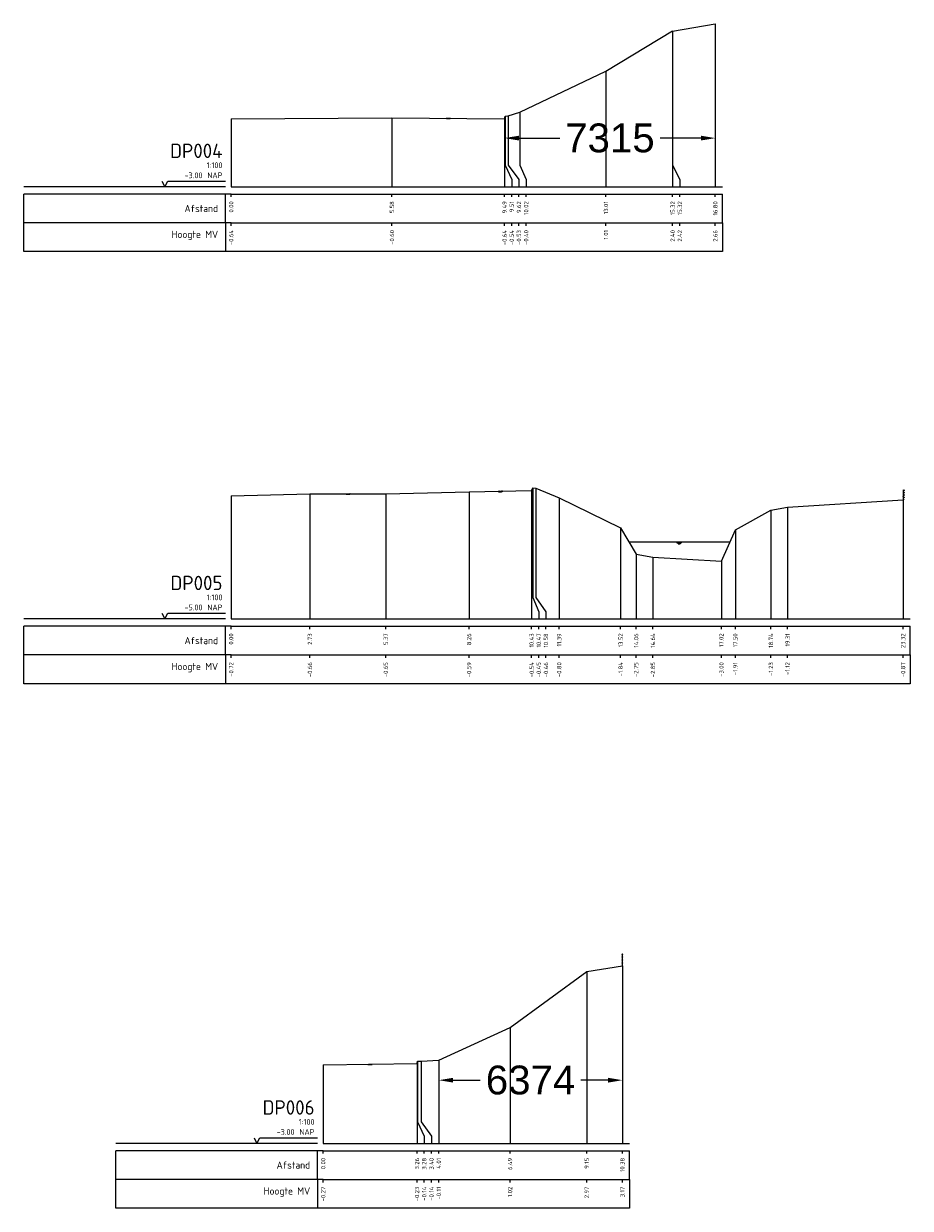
# Model space of a CAD drawing. Header units: millimetres. Extents: x 109167 to 931660, y 98993 to 321604.
# Tile 37 of 39: x 832252 to 863026, y 157796 to 198916. Entities that reach past the tile are written whole.
import ezdxf
from ezdxf.enums import TextEntityAlignment as Align

# ---------------------------------------------------------------- set-up
doc = ezdxf.new("R2010")
doc.units = ezdxf.units.MM
for name, color, linetype in [('- routing auto', 10, 'Continuous'), ('B-WE-AL-PROFIEL_MV-GD', 7, 'Continuous'), ('B-WE-AL-PROFIELRASTER-S', 7, 'Continuous')]:
    doc.layers.add(name, color=color, linetype=linetype)
doc.styles.add('NLCS-ISO-ANNOTATIVE-T18', font='NLCS-ISO.ttf', dxfattribs={"height": 1.8})
doc.styles.get("Standard").update_dxf_attribs({"font": 'arial.ttf'})
doc.dimstyles.get("Standard").update_dxf_attribs({"dimtxt": 1000, "dimasz": 500, "dimexe": 0.18, "dimexo": 0.0625, "dimgap": 250, "dimtad": 0, "dimtih": 1, "dimtoh": 1, "dimdec": 0, "dimzin": 0, "dimdsep": 46, "dimtxsty": 'Standard', "dimcen": 600, "dimadec": 0, "dimazin": 0, "dimtfac": 1, "dimtdec": 0, "dimtofl": 0, "dimtmove": 0, "dimatfit": 3, "dimfxl": 1, "dimtolj": 1, "dimtzin": 0, "dimarcsym": 0})

# ---------------------------------------------------------------- blocks, each defined once
blk = doc.blocks.new('SAL-PROFIELRASTER-D')
at = {"color": 0, "linetype": 'ByBlock', "lineweight": -2, "flags": 128}
for points in [[(-2, 0), (-72, 0)], [(-24, 2), (-23, 0), (-22, 2), (-2, 2)], [(-72, -12.5), (-72, -2.5)], [(0, -2.5), (-72, -2.5)], [(-2, -12.5), (-2, -2.5)], [(0, -12.5), (-72, -12.5)]]:
    blk.add_lwpolyline(points, dxfattribs=at)
at = {"color": 0, "linetype": 'ByBlock', "lineweight": -2, "style": 'NLCS-ISO-ANNOTATIVE-T18'}
blk.add_text('NAP', height=2, dxfattribs=at).set_placement((-3, 3), align=Align.RIGHT)
blk.add_text('Afstand', height=2.5, dxfattribs=at).set_placement((-4.5, -7.5), align=Align.MIDDLE_RIGHT)
for tag, height, p in [('PROFIELNR', 5, (-3, 10)), ('SCHAAL', 2, (-3, 6.5)), ('NAP', 2, (-9.94, 3))]:
    blk.add_attdef(tag, text='', height=height, dxfattribs=at).set_placement(p, align=Align.RIGHT)
blk = doc.blocks.new('SAL-PROFIELRASTER_BALK_EIND1-D')
at = {"color": 0, "linetype": 'ByBlock', "lineweight": -2}
blk.add_line((1, -12.5), (1, -2.5), dxfattribs=at)
at = {"color": 0, "linetype": 'ByBlock', "lineweight": -2, "flags": 128}
for points in [[(0, 0), (1, 0)], [(0, -2.5), (1, -2.5)], [(0, -12.5), (1, -12.5)]]:
    blk.add_lwpolyline(points, dxfattribs=at)
blk = doc.blocks.new('SAL-PROFIELRASTER_BALK-D')
at = {"color": 0, "linetype": 'ByBlock', "lineweight": -2}
for p, q in [((-72, -12.5), (-72, -2.5)), ((-2, -2.5), (-2, -12.5)), ((0, -12.5), (-72, -12.5))]:
    blk.add_line(p, q, dxfattribs=at)
at = {"color": 0, "linetype": 'ByBlock', "lineweight": -2, "style": 'NLCS-ISO-ANNOTATIVE-T18'}
for tag, height, p in [('TITEL1', 2.5, (-4.5, -6.5)), ('TITEL2', 1.5, (-4.5, -9.5))]:
    blk.add_attdef(tag, text='', height=height, dxfattribs=at).set_placement(p, align=Align.MIDDLE_RIGHT)
blk = doc.blocks.new('SAL-PROFIELRASTER_BALK_EIND2-D')
at = {"color": 0, "linetype": 'ByBlock', "lineweight": -2}
for p, q in [((1, -2.5), (1, -12.5)), ((1, -12.5), (0, -12.5))]:
    blk.add_line(p, q, dxfattribs=at)
blk = doc.blocks.new('SVH-ASFALT_01-SOD')
at = {"lineweight": 18}
for p, q in [((-3.7, -0.7), (-3.3, 0)), ((-2.7, -1.2), (-3.4, 0)), ((-3.3, -1.1), (-2.7, 0)), ((-2.8, -1.2), (-2.1, 0)), ((-2.1, -1.2), (-2.8, 0)), ((-2.2, -1.2), (-1.5, 0)), ((-1.5, -1.2), (-2.2, 0)), ((-1.7, -1.2), (-0.9, 0)), ((-0.9, -1.2), (-1.7, 0)), ((-0.4, -1.2), (-1.1, 0)), ((-0.5, -1.2), (0.2, 0)), ((0.2, -1.2), (-0.5, 0)), ((0.1, -1.2), (0.8, 0)), ((1.4, -1.2), (0.6, 0)), ((1.2, -1.2), (1.9, 0)), ((1.9, -1.2), (1.2, 0)), ((1.8, -1.2), (2.5, 0)), ((2.4, -1.2), (3.1, 0)), ((3, -1.2), (3.7, 0)), ((3.5, -0.9), (3, 0)), ((3.8, -0.4), (3.5, 0)), ((-3.4, -0.9), (-3.8, -0.4)), ((-1.1, -1.2), (-0.4, 0)), ((0.8, -1.2), (0.1, 0)), ((0.6, -1.2), (1.4, 0)), ((2.5, -1.2), (1.8, 0)), ((3.1, -1.2), (2.4, 0))]:
    blk.add_line(p, q, dxfattribs=at)
blk = doc.blocks.new('SAL-PROFIELRASTER_BALK_DATA-D')
at = {"color": 0, "linetype": 'ByBlock', "lineweight": -2}
blk.add_lwpolyline([(0, -3.5), (0, -2.5)], dxfattribs=at)
at = {"color": 0, "linetype": 'ByBlock', "lineweight": -2, "style": 'NLCS-ISO-ANNOTATIVE-T18'}
blk.add_attdef('GETAL', text='', height=1.5, rotation=90, dxfattribs=at).set_placement((0.75, -5), align=Align.RIGHT)
blk = doc.blocks.new('SAL-PROFIELRASTER_AANHAAL-D')
at = {"color": 9, "linetype": 'ByBlock', "lineweight": -2, "flags": 128}
blk.add_lwpolyline([(0, 1), (0, 0)], dxfattribs=at)
blk = doc.blocks.new('SAL-PROFIELRASTER_AANHAAL_STAGGER-D')
at = {"color": 9, "linetype": 'ByBlock', "lineweight": -2, "flags": 128}
for points in [[(0, 0), (0, -0.25)], [(0, -0.25), (1, -0.75)], [(1, -0.75), (1, -1)]]:
    blk.add_lwpolyline(points, dxfattribs=at)
blk = doc.blocks.new('SVH-HALFVERHARDING-SOD')
at = {"color": 0, "lineweight": 18}
for p, q in [((-3.8, -0.1), (-3.6, 0)), ((-2.7, -0.2), (-2.5, 0)), ((-1.9, -0.2), (-1.7, 0)), ((-1.5, 0), (-1.1, -0.3)), ((-0.8, -0.2), (-0.7, 0)), ((-0.1, -0.2), (0.1, 0)), ((1.1, -0.2), (1.2, 0)), ((1.6, -0.1), (1.5, 0)), ((1.8, -0.2), (2, 0)), ((3.4, -0.1), (3.4, 0)), ((-3.5, -0.5), (-3.8, -0.3)), ((-3.6, -0.8), (-3.5, -0.8)), ((-3.5, -0.8), (-3.5, -0.5)), ((-3.4, 0), (-3, -0.3)), ((-3.4, -0.6), (-3.3, -0.4)), ((-3.3, -0.8), (-3.4, -0.6)), ((-3, -0.4), (-3.3, -0.4)), ((-3.1, -0.9), (-3.3, -0.8)), ((-3, -1), (-3.3, -1)), ((-3.1, -0.9), (-2.8, -0.9)), ((-3, -0.3), (-2.7, -0.2)), ((-2.8, -0.5), (-3, -0.4)), ((-2.7, -1.2), (-3, -1)), ((-2.7, -0.7), (-2.8, -0.5)), ((-2.8, -0.9), (-2.7, -0.7)), ((-2.3, -0.3), (-2.6, -0.6)), ((-2.6, -0.6), (-2.6, -0.9)), ((-2.6, -0.9), (-2.4, -1.1)), ((-2.4, -1.1), (-2, -1.1)), ((-2.2, -0.1), (-2.3, 0)), ((-1.9, -0.3), (-2.3, -0.3)), ((-1.9, -0.2), (-2.2, -0.1)), ((-2, -1.1), (-1.7, -0.8)), ((-2, -1.2), (-2, -1.2)), ((-1.9, -1.2), (-2, -1.2)), ((-1.6, -0.5), (-1.9, -0.3)), ((-1.7, -0.8), (-1.6, -0.5)), ((-1.6, -1.2), (-1.5, -1)), ((-1.5, -0.6), (-1.4, -0.4)), ((-1.5, -0.8), (-1.5, -0.6)), ((-1.2, -0.9), (-1.5, -0.8)), ((-1.1, -1), (-1.5, -1)), ((-1.2, -0.4), (-1.4, -0.4)), ((-0.9, -0.5), (-1.2, -0.4)), ((-1.2, -0.9), (-1, -0.9)), ((-1.1, -0.3), (-0.8, -0.2)), ((-0.8, -1.2), (-1.1, -1)), ((-1, -0.9), (-0.9, -0.7)), ((-0.9, -0.7), (-0.9, -0.5)), ((-0.4, -0.3), (-0.7, -0.6)), ((-0.7, -0.6), (-0.7, -0.9)), ((-0.7, -0.9), (-0.5, -1.1)), ((-0.5, -1.1), (-0.1, -1.1)), ((0, -0.3), (-0.4, -0.3)), ((-0.1, -0.2), (-0.3, -0.1)), ((-0.1, -1.1), (0.2, -0.8)), ((-0.1, -1.2), (-0.1, -1.2)), ((0, -1.2), (-0.1, -1.2)), ((0.3, -0.5), (0, -0.3)), ((0.2, -0.8), (0.3, -0.5)), ((0.3, -1.2), (0.4, -1)), ((0.4, 0), (0.8, -0.3)), ((0.4, -0.6), (0.5, -0.4)), ((0.4, -0.8), (0.4, -0.6)), ((0.7, -0.9), (0.4, -0.8)), ((0.8, -1), (0.4, -1)), ((0.7, -0.4), (0.5, -0.4)), ((1, -0.5), (0.7, -0.4)), ((0.7, -0.9), (0.9, -0.9)), ((0.8, -0.3), (1.1, -0.2)), ((1.1, -1.2), (0.8, -1)), ((0.9, -0.9), (1, -0.7)), ((1, -0.7), (1, -0.5)), ((1.2, -0.6), (1.1, -0.9)), ((1.1, -0.9), (1.4, -1.1)), ((1.5, -0.3), (1.2, -0.6)), ((1.4, -1.1), (1.8, -1.1)), ((1.9, -0.3), (1.5, -0.3)), ((1.8, -0.2), (1.6, -0.1)), ((1.8, -1.2), (1.7, -1.2)), ((1.8, -1.1), (2.1, -0.8)), ((1.9, -1.2), (1.8, -1.2)), ((2.2, -0.5), (1.9, -0.3)), ((2.1, -0.8), (2.2, -0.5)), ((2.2, -0.6), (2.4, -0.4)), ((2.3, -0.8), (2.2, -0.6)), ((2.2, -1.2), (2.3, -1)), ((2.3, 0), (2.6, -0.3)), ((2.6, -0.9), (2.3, -0.8)), ((2.7, -1), (2.3, -1)), ((2.6, -0.4), (2.4, -0.4)), ((2.6, -0.3), (3, -0.2)), ((2.9, -0.5), (2.6, -0.4)), ((2.6, -0.9), (2.8, -0.9)), ((3, -1.2), (2.7, -1)), ((2.8, -0.9), (2.9, -0.7)), ((2.9, -0.7), (2.9, -0.5)), ((3, -0.2), (3.1, 0)), ((3.1, -0.6), (3, -0.9)), ((3, -0.9), (3.3, -1.1)), ((3.4, -0.3), (3.1, -0.6)), ((3.7, -0.2), (3.4, -0.1)), ((3.8, -0.3), (3.4, -0.3)), ((3.7, -0.2), (3.8, -0.2))]:
    blk.add_line(p, q, dxfattribs=at)
blk = doc.blocks.new('SOG-WATERLIJN-SOD')
at = {"color": 0, "linetype": 'ByBlock', "lineweight": -2, "flags": 128}
for points in [[(-2.5, -0.5), (2.5, -0.5)], [(-1.875, -1), (1.875, -1)], [(-1.25, -1.5), (1.25, -1.5)], [(-0.625, -2), (0.625, -2)]]:
    blk.add_lwpolyline(points, dxfattribs=at)
blk = doc.blocks.new('SOG-GEVEL_RECHTS-D')
blk.add_line((0, 3.5), (0, 0))
at = {"color": 0}
for p, q in [((0.5, 2.44), (0, 2.94)), ((0.5, 2.32), (0, 2.82)), ((0.5, 1.6), (0, 2.1)), ((0.5, 1.48), (0, 1.98)), ((0.5, 0.75), (0, 1.25)), ((0.5, 0.63), (0, 1.13)), ((0.4, 0), (0, 0.4)), ((0.28, 0), (0, 0.28)), ((0.5, 3.17), (0.17, 3.5)), ((0.5, 3.29), (0.29, 3.5))]:
    blk.add_line(p, q, dxfattribs=at)
blk = doc.blocks.new('SOG-HEK_01-D')
for p, q in [((0.18, 3.82), (-0.18, 4.18)), ((-0.18, 3.82), (0.18, 4.18)), ((0.18, 2.82), (-0.18, 3.18)), ((-0.18, 2.82), (0.18, 3.18)), ((0.18, 1.82), (-0.18, 2.18)), ((-0.18, 1.82), (0.18, 2.18)), ((0.18, 0.82), (-0.18, 1.18)), ((-0.18, 0.82), (0.18, 1.18)), ((0, 3.18), (0, 3.82)), ((0, 2.18), (0, 2.82)), ((0, 1.18), (0, 1.82)), ((0, 0), (0, 0.82))]:
    blk.add_line(p, q)
blk = doc.blocks.new('*D198')
at = {"layer": '- routing auto', "color": 0, "lineweight": -2, "transparency": 16777216}
for p, q in [((846658, 162938), (846658, 162243)), ((853032, 163130), (853032, 162243)), ((847158, 162243), (848101, 162243)), ((852532, 162243), (851589, 162243))]:
    blk.add_line(p, q, dxfattribs=at)
at = {"layer": '- routing auto', "color": 0, "transparency": 16777216}
for points in [[(847158, 162326), (847158, 162159), (846658, 162243)], [(852532, 162326), (852532, 162159), (853032, 162243)]]:
    blk.add_solid(points, dxfattribs=at)
at = {"layer": '- routing auto', "color": 0, "transparency": 16777216, "insert": (849845, 162243), "char_height": 1000, "attachment_point": 5}
blk.add_mtext('\\A1;6374', dxfattribs=at)
blk = doc.blocks.new('*D199')
at = {"layer": '- routing auto', "color": 0, "lineweight": -2, "transparency": 16777216}
for p, q in [((856257, 196085), (856257, 194945)), ((848942, 195617), (848942, 194945)), ((849442, 194945), (850857, 194945)), ((855757, 194945), (854342, 194945))]:
    blk.add_line(p, q, dxfattribs=at)
at = {"layer": '- routing auto', "color": 0, "transparency": 16777216}
for points in [[(849442, 195028), (849442, 194862), (848942, 194945)], [(855757, 195028), (855757, 194862), (856257, 194945)]]:
    blk.add_solid(points, dxfattribs=at)
at = {"layer": '- routing auto', "color": 0, "transparency": 16777216, "insert": (852600, 194945), "char_height": 1000, "attachment_point": 5}
blk.add_mtext('\\A1;7315', dxfattribs=at)

msp = doc.modelspace()

# ---------------------------------------------------------------- linework, layer by layer
at = {"layer": 'B-WE-AL-PROFIEL_MV-GD', "elevation": 443.6}
for points in [[(839452.1, 195615.8), (845034.9, 195651.5), (848942, 195616.9), (848959.5, 195712.1), (849069.6, 195719.4), (849469.2, 195850.1), (852463.3, 197264.6), (854767.3, 198668.9), (854776.6, 198657.7), (856257.1, 198916.3)], [(839452.1, 182531.2), (842187, 182595.8), (844819.9, 182601.8), (847710.8, 182664.8), (849879.4, 182709.9), (849925.8, 182805.1), (850030.1, 182797), (850839.1, 182454.5), (852972, 181415.8), (853509.9, 180500.3), (854092.4, 180401.2), (856468, 180254.3), (856953.7, 181346.3), (858188.5, 182027), (858765, 182133.4), (862776.2, 182386.6)], [(842647.5, 162773.9), (845904.2, 162818.8), (845923, 162901.5), (846044.3, 162907.9), (846657.9, 162937.9), (849133.4, 164070), (851792.8, 166016.1), (853032.1, 166214.1)]]:
    msp.add_lwpolyline(points, dxfattribs=at)
at = {"layer": 'B-WE-AL-PROFIELRASTER-S'}
msp.add_line((853255.7, 180933.1, 443.6), (856769.9, 180933.1, 443.6), dxfattribs=at)

# ---------------------------------------------------------------- block references
for name, p, xscale, yscale, zscale in [('SAL-PROFIELRASTER_AANHAAL-D', (854767.3, 194252.9, 443.6), 1000, 4416, 1000), ('SAL-PROFIELRASTER_AANHAAL-D', (854776.6, 193252.9, 443.6), 1000, 5404.8, 1000), ('SAL-PROFIELRASTER_AANHAAL-D', (856257.1, 193252.9, 443.6), 1000, 5663.400000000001, 1000), ('SAL-PROFIELRASTER_AANHAAL-D', (852463.3, 193252.9, 443.6), 1000, 4011.7, 1000), ('SAL-PROFIELRASTER_AANHAAL-D', (849469.2, 194252.9, 443.6), 1000, 1597.2, 1000), ('SAL-PROFIELRASTER_AANHAAL-D', (839452.1, 193252.9, 443.6), 1000, 2362.9, 1000), ('SAL-PROFIELRASTER_AANHAAL-D', (845034.9, 193252.9, 443.6), 1000, 2398.6, 1000), ('SAL-PROFIELRASTER_AANHAAL-D', (848942, 193252.9, 443.6), 1000, 2364, 1000), ('SAL-PROFIELRASTER_AANHAAL-D', (848959.5, 194252.9, 443.6), 1000, 1459.2, 1000), ('SAL-PROFIELRASTER_AANHAAL-D', (849069.6, 194252.9, 443.6), 1000, 1466.5, 1000), ('SAL-PROFIELRASTER_AANHAAL_STAGGER-D', (848959.5, 194252.9, 443.6), 232.4667132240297, 1000, 232.4667132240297), ('SAL-PROFIELRASTER_AANHAAL_STAGGER-D', (849069.6, 194252.9, 443.6), 372.3462149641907, 1000, 372.3462149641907), ('SAL-PROFIELRASTER_AANHAAL_STAGGER-D', (849469.2, 194252.9, 443.6), 222.7808985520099, 1000, 222.7808985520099), ('SAL-PROFIELRASTER_AANHAAL_STAGGER-D', (854767.3, 194252.9, 443.6), 259.3050897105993, 1000, 259.3050897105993), ('SAL-PROFIELRASTER_BALK_EIND1-D', (839452.1, 193252.9, 443.6), 17054.96210319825, 100, 17054.96210319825), ('SAL-PROFIELRASTER_BALK_EIND2-D', (839452.1, 192252.9, 443.6), 17054.96210319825, 100, 17054.96210319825), ('SAL-PROFIELRASTER_AANHAAL-D', (842187, 178252.9, 443.6), 1000, 4342.900000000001, 1000), ('SAL-PROFIELRASTER_AANHAAL-D', (844819.9, 178252.9, 443.6), 1000, 4348.900000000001, 1000), ('SAL-PROFIELRASTER_AANHAAL-D', (847710.8, 178252.9, 443.6), 1000, 4411.900000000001, 1000), ('SAL-PROFIELRASTER_AANHAAL-D', (849879.4, 178252.9, 443.6), 1000, 4457, 1000), ('SAL-PROFIELRASTER_AANHAAL-D', (849925.8, 179252.9, 443.6), 1000, 3552.2, 1000), ('SAL-PROFIELRASTER_AANHAAL-D', (850030.1, 179252.9, 443.6), 1000, 3544.1, 1000), ('SOG-GEVEL_RECHTS-D', (862776.2, 182386.6, 443.6), 100, 100, 100), ('SAL-PROFIELRASTER_AANHAAL-D', (839452.1, 178252.9, 443.6), 1000, 4278.3, 1000), ('SAL-PROFIELRASTER_AANHAAL-D', (850839.1, 178252.9, 443.6), 1000, 4201.6, 1000), ('SAL-PROFIELRASTER_AANHAAL-D', (862776.2, 178252.9, 443.6), 1000, 4133.7, 1000), ('SAL-PROFIELRASTER_AANHAAL-D', (858188.5, 178252.9, 443.6), 1000, 3774.1, 1000), ('SAL-PROFIELRASTER_AANHAAL-D', (858765, 178252.9, 443.6), 1000, 3880.5, 1000), ('SAL-PROFIELRASTER_AANHAAL-D', (852972, 178252.9, 443.6), 1000, 3162.9, 1000), ('SAL-PROFIELRASTER_AANHAAL-D', (856953.7, 178252.9, 443.6), 1000, 3093.4, 1000), ('SOG-WATERLIJN-SOD', (855004.4, 180956.9, 443.6), 50, 50, 50), ('SAL-PROFIELRASTER_AANHAAL-D', (853509.9, 178252.9, 443.6), 1000, 2247.4, 1000), ('SAL-PROFIELRASTER_AANHAAL-D', (854092.4, 178252.9, 443.6), 1000, 2148.3, 1000), ('SAL-PROFIELRASTER_AANHAAL-D', (856468, 178252.9, 443.6), 1000, 2001.4, 1000), ('SAL-PROFIELRASTER_AANHAAL_STAGGER-D', (849925.8, 179252.9, 443.6), 203.5414658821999, 1000, 203.5414658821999), ('SAL-PROFIELRASTER_AANHAAL_STAGGER-D', (850030.1, 179252.9, 443.6), 349.2522897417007, 1000, 349.2522897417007), ('SAL-PROFIELRASTER_BALK_EIND1-D', (839452.1, 178252.9, 443.6), 23574.15863971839, 100, 23574.15863971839), ('SAL-PROFIELRASTER_BALK_EIND2-D', (839452.1, 177252.9, 443.6), 23574.15863971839, 100, 23574.15863971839), ('SOG-HEK_01-D', (853032.1, 166214.1, 443.6), 100, 100, 100), ('SAL-PROFIELRASTER_AANHAAL-D', (853032.1, 160045.5, 443.6), 1000, 6168.599999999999, 1000), ('SAL-PROFIELRASTER_AANHAAL-D', (851792.8, 160045.5, 443.6), 1000, 5970.6, 1000), ('SAL-PROFIELRASTER_AANHAAL-D', (849133.4, 160045.5, 443.6), 1000, 4024.5, 1000), ('SAL-PROFIELRASTER_AANHAAL-D', (845923, 161045.5, 443.6), 1000, 1856, 1000), ('SAL-PROFIELRASTER_AANHAAL-D', (846044.3, 161045.5, 443.6), 1000, 1862.4, 1000), ('SAL-PROFIELRASTER_AANHAAL-D', (846657.9, 160045.5, 443.6), 1000, 2892.4, 1000), ('SAL-PROFIELRASTER_AANHAAL-D', (842647.5, 160045.5, 443.6), 1000, 2728.4, 1000), ('SAL-PROFIELRASTER_AANHAAL-D', (845904.2, 160045.5, 443.6), 1000, 2773.3, 1000), ('SAL-PROFIELRASTER_AANHAAL_STAGGER-D', (845923, 161045.5, 443.6), 231.1774489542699, 1000, 231.1774489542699), ('SAL-PROFIELRASTER_AANHAAL_STAGGER-D', (846044.3, 161045.5, 443.6), 359.8418527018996, 1000, 359.8418527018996), ('SAL-PROFIELRASTER_BALK_EIND1-D', (842647.5, 160045.5, 443.6), 10634.60937203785, 100, 10634.60937203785), ('SAL-PROFIELRASTER_BALK_EIND2-D', (842647.5, 159045.5, 443.6), 10634.60937203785, 100, 10634.60937203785)]:
    msp.add_blockref(name, p, dxfattribs=dict(at, xscale=xscale, yscale=yscale, zscale=zscale))
for name, p, xscale, yscale, zscale, rotation in [('SVH-ASFALT_01-SOD', (846988.4, 195634.2, 443.6), 20, 20, 20, 359.4926186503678), ('SVH-ASFALT_01-SOD', (843503.5, 182598.8, 443.6), 19.99999999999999, 19.99999999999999, 19.99999999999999, 0.1305699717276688), ('SVH-HALFVERHARDING-SOD', (848795.1, 182687.4, 443.6), 20, 20, 20, 1.191431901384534), ('SVH-ASFALT_01-SOD', (844275.8, 162796.4, 443.6), 20, 20, 20, 0.7898946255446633)]:
    msp.add_blockref(name, p, dxfattribs=dict(at, xscale=xscale, yscale=yscale, zscale=zscale, rotation=rotation))
at = {"layer": 'B-WE-AL-PROFIELRASTER-S', "xscale": 100, "yscale": 100, "zscale": 100}
for name, p, values in [('SAL-PROFIELRASTER-D', (839452.1, 193252.9, 443.6), {'PROFIELNR': 'DP004', 'SCHAAL': '1:100', 'NAP': '-3.00'}), ('SAL-PROFIELRASTER_BALK_DATA-D', (839452.1, 193252.9, 443.6), {'GETAL': '0.00'}), ('SAL-PROFIELRASTER_BALK_DATA-D', (845034.9, 193252.9, 443.6), {'GETAL': '5.58'}), ('SAL-PROFIELRASTER_BALK_DATA-D', (848942, 193252.9, 443.6), {'GETAL': '9.49'}), ('SAL-PROFIELRASTER_BALK_DATA-D', (849192, 193252.9, 443.6), {'GETAL': '9.51'}), ('SAL-PROFIELRASTER_BALK_DATA-D', (849442, 193252.9, 443.6), {'GETAL': '9.62'}), ('SAL-PROFIELRASTER_BALK_DATA-D', (849692, 193252.9, 443.6), {'GETAL': '10.02'}), ('SAL-PROFIELRASTER_BALK_DATA-D', (852463.3, 193252.9, 443.6), {'GETAL': '13.01'}), ('SAL-PROFIELRASTER_BALK_DATA-D', (854776.6, 193252.9, 443.6), {'GETAL': '15.32'}), ('SAL-PROFIELRASTER_BALK_DATA-D', (855026.6, 193252.9, 443.6), {'GETAL': '15.32'}), ('SAL-PROFIELRASTER_BALK_DATA-D', (856257.1, 193252.9, 443.6), {'GETAL': '16.80'}), ('SAL-PROFIELRASTER_BALK-D', (839452.1, 192252.9, 443.6), {'TITEL1': 'Hoogte MV'}), ('SAL-PROFIELRASTER_BALK_DATA-D', (839452.1, 192252.9, 443.6), {'GETAL': '-0.64'}), ('SAL-PROFIELRASTER_BALK_DATA-D', (845034.9, 192252.9, 443.6), {'GETAL': '-0.60'}), ('SAL-PROFIELRASTER_BALK_DATA-D', (848942, 192252.9, 443.6), {'GETAL': '-0.64'}), ('SAL-PROFIELRASTER_BALK_DATA-D', (849192, 192252.9, 443.6), {'GETAL': '-0.54'}), ('SAL-PROFIELRASTER_BALK_DATA-D', (849442, 192252.9, 443.6), {'GETAL': '-0.53'}), ('SAL-PROFIELRASTER_BALK_DATA-D', (849692, 192252.9, 443.6), {'GETAL': '-0.40'}), ('SAL-PROFIELRASTER_BALK_DATA-D', (852463.3, 192252.9, 443.6), {'GETAL': '1.01'}), ('SAL-PROFIELRASTER_BALK_DATA-D', (854776.6, 192252.9, 443.6), {'GETAL': '2.40'}), ('SAL-PROFIELRASTER_BALK_DATA-D', (855026.6, 192252.9, 443.6), {'GETAL': '2.42'}), ('SAL-PROFIELRASTER_BALK_DATA-D', (856257.1, 192252.9, 443.6), {'GETAL': '2.66'}), ('SAL-PROFIELRASTER-D', (839452.1, 178252.9, 443.6), {'PROFIELNR': 'DP005', 'SCHAAL': '1:100', 'NAP': '-5.00'}), ('SAL-PROFIELRASTER_BALK_DATA-D', (839452.1, 178252.9, 443.6), {'GETAL': '0.00'}), ('SAL-PROFIELRASTER_BALK_DATA-D', (842187, 178252.9, 443.6), {'GETAL': '2.73'}), ('SAL-PROFIELRASTER_BALK_DATA-D', (844819.9, 178252.9, 443.6), {'GETAL': '5.37'}), ('SAL-PROFIELRASTER_BALK_DATA-D', (847710.8, 178252.9, 443.6), {'GETAL': '8.26'}), ('SAL-PROFIELRASTER_BALK_DATA-D', (849879.4, 178252.9, 443.6), {'GETAL': '10.43'}), ('SAL-PROFIELRASTER_BALK_DATA-D', (850129.4, 178252.9, 443.6), {'GETAL': '10.47'}), ('SAL-PROFIELRASTER_BALK_DATA-D', (850379.4, 178252.9, 443.6), {'GETAL': '10.58'}), ('SAL-PROFIELRASTER_BALK_DATA-D', (850839.1, 178252.9, 443.6), {'GETAL': '11.39'}), ('SAL-PROFIELRASTER_BALK_DATA-D', (852972, 178252.9, 443.6), {'GETAL': '13.52'}), ('SAL-PROFIELRASTER_BALK_DATA-D', (853509.9, 178252.9, 443.6), {'GETAL': '14.06'}), ('SAL-PROFIELRASTER_BALK_DATA-D', (854092.4, 178252.9, 443.6), {'GETAL': '14.64'}), ('SAL-PROFIELRASTER_BALK_DATA-D', (856468, 178252.9, 443.6), {'GETAL': '17.02'}), ('SAL-PROFIELRASTER_BALK_DATA-D', (856953.7, 178252.9, 443.6), {'GETAL': '17.50'}), ('SAL-PROFIELRASTER_BALK_DATA-D', (858188.5, 178252.9, 443.6), {'GETAL': '18.74'}), ('SAL-PROFIELRASTER_BALK_DATA-D', (858765, 178252.9, 443.6), {'GETAL': '19.31'}), ('SAL-PROFIELRASTER_BALK_DATA-D', (862776.2, 178252.9, 443.6), {'GETAL': '23.32'}), ('SAL-PROFIELRASTER_BALK-D', (839452.1, 177252.9, 443.6), {'TITEL1': 'Hoogte MV'}), ('SAL-PROFIELRASTER_BALK_DATA-D', (839452.1, 177252.9, 443.6), {'GETAL': '-0.72'}), ('SAL-PROFIELRASTER_BALK_DATA-D', (842187, 177252.9, 443.6), {'GETAL': '-0.66'}), ('SAL-PROFIELRASTER_BALK_DATA-D', (844819.9, 177252.9, 443.6), {'GETAL': '-0.65'}), ('SAL-PROFIELRASTER_BALK_DATA-D', (847710.8, 177252.9, 443.6), {'GETAL': '-0.59'}), ('SAL-PROFIELRASTER_BALK_DATA-D', (849879.4, 177252.9, 443.6), {'GETAL': '-0.54'}), ('SAL-PROFIELRASTER_BALK_DATA-D', (850129.4, 177252.9, 443.6), {'GETAL': '-0.45'}), ('SAL-PROFIELRASTER_BALK_DATA-D', (850379.4, 177252.9, 443.6), {'GETAL': '-0.46'}), ('SAL-PROFIELRASTER_BALK_DATA-D', (850839.1, 177252.9, 443.6), {'GETAL': '-0.80'}), ('SAL-PROFIELRASTER_BALK_DATA-D', (852972, 177252.9, 443.6), {'GETAL': '-1.84'}), ('SAL-PROFIELRASTER_BALK_DATA-D', (853509.9, 177252.9, 443.6), {'GETAL': '-2.75'}), ('SAL-PROFIELRASTER_BALK_DATA-D', (854092.4, 177252.9, 443.6), {'GETAL': '-2.85'}), ('SAL-PROFIELRASTER_BALK_DATA-D', (856468, 177252.9, 443.6), {'GETAL': '-3.00'}), ('SAL-PROFIELRASTER_BALK_DATA-D', (856953.7, 177252.9, 443.6), {'GETAL': '-1.91'}), ('SAL-PROFIELRASTER_BALK_DATA-D', (858188.5, 177252.9, 443.6), {'GETAL': '-1.23'}), ('SAL-PROFIELRASTER_BALK_DATA-D', (858765, 177252.9, 443.6), {'GETAL': '-1.12'}), ('SAL-PROFIELRASTER_BALK_DATA-D', (862776.2, 177252.9, 443.6), {'GETAL': '-0.87'}), ('SAL-PROFIELRASTER-D', (842647.5, 160045.5, 443.6), {'PROFIELNR': 'DP006', 'SCHAAL': '1:100', 'NAP': '-3.00'}), ('SAL-PROFIELRASTER_BALK_DATA-D', (842647.5, 160045.5, 443.6), {'GETAL': '0.00'}), ('SAL-PROFIELRASTER_BALK_DATA-D', (845904.2, 160045.5, 443.6), {'GETAL': '3.26'}), ('SAL-PROFIELRASTER_BALK_DATA-D', (846154.2, 160045.5, 443.6), {'GETAL': '3.28'}), ('SAL-PROFIELRASTER_BALK_DATA-D', (846404.2, 160045.5, 443.6), {'GETAL': '3.40'}), ('SAL-PROFIELRASTER_BALK_DATA-D', (846657.9, 160045.5, 443.6), {'GETAL': '4.01'}), ('SAL-PROFIELRASTER_BALK_DATA-D', (849133.4, 160045.5, 443.6), {'GETAL': '6.49'}), ('SAL-PROFIELRASTER_BALK_DATA-D', (851792.8, 160045.5, 443.6), {'GETAL': '9.15'}), ('SAL-PROFIELRASTER_BALK_DATA-D', (853032.1, 160045.5, 443.6), {'GETAL': '10.38'}), ('SAL-PROFIELRASTER_BALK-D', (842647.5, 159045.5, 443.6), {'TITEL1': 'Hoogte MV'}), ('SAL-PROFIELRASTER_BALK_DATA-D', (842647.5, 159045.5, 443.6), {'GETAL': '-0.27'}), ('SAL-PROFIELRASTER_BALK_DATA-D', (845904.2, 159045.5, 443.6), {'GETAL': '-0.23'}), ('SAL-PROFIELRASTER_BALK_DATA-D', (846154.2, 159045.5, 443.6), {'GETAL': '-0.14'}), ('SAL-PROFIELRASTER_BALK_DATA-D', (846404.2, 159045.5, 443.6), {'GETAL': '-0.14'}), ('SAL-PROFIELRASTER_BALK_DATA-D', (846657.9, 159045.5, 443.6), {'GETAL': '-0.11'}), ('SAL-PROFIELRASTER_BALK_DATA-D', (849133.4, 159045.5, 443.6), {'GETAL': '1.02'}), ('SAL-PROFIELRASTER_BALK_DATA-D', (851792.8, 159045.5, 443.6), {'GETAL': '2.97'}), ('SAL-PROFIELRASTER_BALK_DATA-D', (853032.1, 159045.5, 443.6), {'GETAL': '3.17'})]:
    msp.add_blockref(name, p, dxfattribs=at).add_auto_attribs(values)

# ---------------------------------------------------------------- dimensions: what is measured, and where the dimension line sits
at = {"layer": '- routing auto'}
for base, p1, p2, picture, middle in [((856257.1, 194945, 285), (848942, 195616.9, 443.6), (856257.1, 196084.6, 443.6), '*D199', (852599.5, 194945, 285)), ((853032.1, 162242.7, 285), (846657.9, 162937.9, 443.6), (853032.1, 163129.8, 443.6), '*D198', (849845, 162242.7, 285))]:
    dim = msp.add_linear_dim(base=base, p1=p1, p2=p2, dimstyle='Standard', dxfattribs=at)
    dim.commit()
    dim.dimension.update_dxf_attribs({"geometry": picture, "text_midpoint": middle})

doc.saveas('drawing.dxf')
